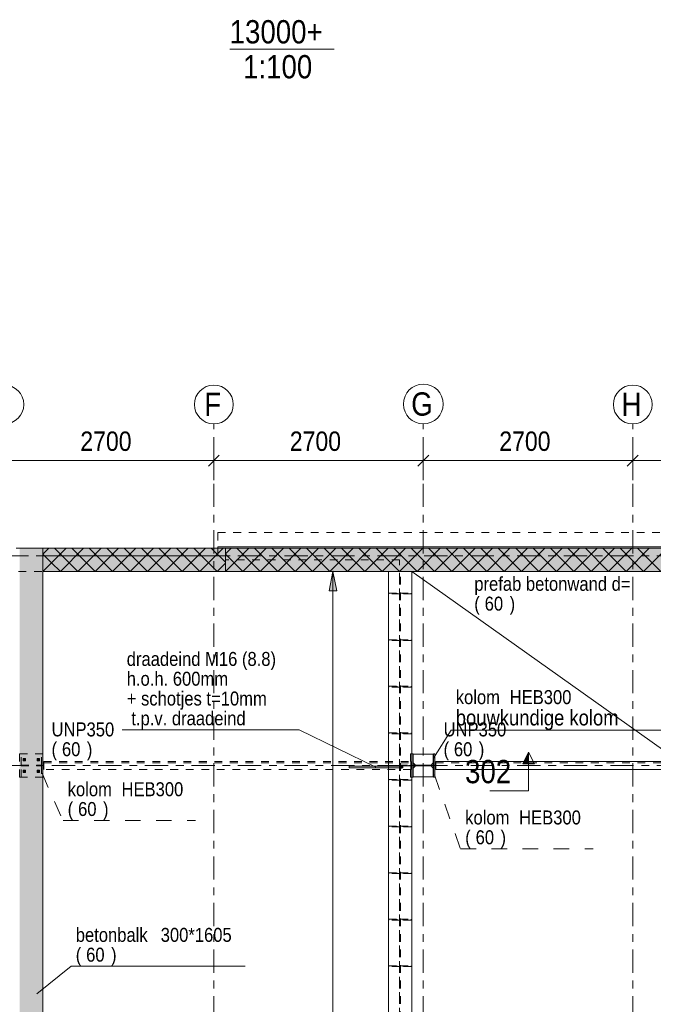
# Model space of a CAD drawing. Header units: millimetres. Extents: x -931 to -90, y -1396 to -802.
# Tile 9 of 29: x -714 to -633, y -1248 to -1121. Entities that reach past the tile are written whole.
import ezdxf

# ---------------------------------------------------------------- set-up
doc = ezdxf.new("R2010")
doc.units = ezdxf.units.MM
for name, pattern in [('XKITLINE00', [0]), ('XKITLINE01', [4, 1, -1, 1, -1]), ('XKITLINE02', [4, 2, -2]), ('XKITLINE03', [6, 3, -1, 1, -1])]:
    doc.linetypes.add(name, pattern=pattern)
for name, color, linetype, lineweight in [('Grafisch object', 3, 'Continuous', 0), ('Offset', 4, 'Continuous', 0), ('Onderbreken', 7, 'Continuous', 0), ('Onderdeel', 2, 'Continuous', 0), ('Onderdeel label', 2, 'Continuous', 0), ('Overige objecten', 7, 'Continuous', 0), ('Stramien', 4, 'Continuous', 0), ('Tekst', 7, 'Continuous', 0), ('Wapeningsstaaf', 6, 'Continuous', 0)]:
    doc.layers.add(name, color=color, linetype=linetype, lineweight=lineweight)
doc.styles.add('ARIAL', font='arial.ttf')

msp = doc.modelspace()

# ---------------------------------------------------------------- hatches: boundary and pattern name
at = {"layer": 'Offset'}
msp.add_hatch(color=256, dxfattribs=at).paths.add_polyline_path([(-674.46, -1195.01), (-673.96, -1192.51), (-673.46, -1195.01)], flags=17)
at = {"layer": 'Onderbreken'}
msp.add_hatch(color=256, dxfattribs=at).paths.add_polyline_path([(-649.5, -1217.29), (-648.75, -1215.79), (-648.75, -1217.29)], flags=17)
at = {"layer": 'Onderdeel'}
for points in [[(-711.34, -1333.21), (-714.34, -1333.21), (-714.34, -1189.51), (-711.34, -1189.51)], [(-687.82, -1192.51), (-711.34, -1192.51), (-711.34, -1189.51), (-687.82, -1189.51)], [(-480.82, -1192.51), (-687.82, -1192.51), (-687.82, -1189.51), (-480.82, -1189.51)], [(-663.62, -1219.01), (-663.81, -1219.01), (-663.81, -1216.01), (-663.62, -1216.01), (-663.62, -1217.45), (-661, -1217.45), (-661, -1216.01), (-660.81, -1216.01), (-660.81, -1219.01), (-661, -1219.01), (-661, -1217.56), (-663.62, -1217.56)]]:
    msp.add_hatch(color=256, dxfattribs=at).paths.add_polyline_path(points, flags=17)

# ---------------------------------------------------------------- linework, layer by layer
at = {"layer": 'Grafisch object', "linetype": 'XKITLINE00', "lineweight": 0}
msp.add_line((-663.81, -1192.51), (-484.22, -1319.91), dxfattribs=at)
at = {"layer": 'Offset', "linetype": 'XKITLINE00', "lineweight": 0}
for p, q in [((-689.31, -1175.24), (-689.31, -1180.74)), ((-689.31, -1175.24), (-689.31, -1180.74)), ((-662.31, -1175.24), (-662.31, -1180.74)), ((-662.31, -1175.24), (-662.31, -1180.74)), ((-635.31, -1175.24), (-635.31, -1180.74)), ((-635.31, -1175.24), (-635.31, -1180.74)), ((-688.61, -1177.53), (-690.02, -1178.94)), ((-688.61, -1177.53), (-690.02, -1178.94)), ((-661.61, -1177.53), (-663.02, -1178.94)), ((-661.61, -1177.53), (-663.02, -1178.94)), ((-634.61, -1177.53), (-636.02, -1178.94)), ((-634.61, -1177.53), (-636.02, -1178.94)), ((-716.31, -1178.24), (-689.31, -1178.24)), ((-689.31, -1178.24), (-662.31, -1178.24)), ((-662.31, -1178.24), (-635.31, -1178.24)), ((-635.31, -1178.24), (-612.31, -1178.24)), ((-667.81, -1192.51), (-675.97, -1192.51)), ((-674.46, -1195.01), (-673.96, -1192.51)), ((-673.96, -1330.21), (-673.96, -1192.51)), ((-673.46, -1195.01), (-673.96, -1192.51)), ((-673.46, -1195.01), (-674.46, -1195.01))]:
    msp.add_line(p, q, dxfattribs=at)
at = {"layer": 'Offset'}
for p in [(-689.31, -1178.24), (-689.31, -1178.24), (-662.31, -1178.24), (-662.31, -1178.24), (-635.31, -1178.24), (-635.31, -1178.24), (-673.96, -1192.51)]:
    msp.add_point(p, dxfattribs=at)
at = {"layer": 'Onderbreken', "linetype": 'XKITLINE00', "lineweight": 0}
for p, q in [((-648.75, -1215.79), (-649.5, -1217.29)), ((-648.75, -1215.79), (-648, -1217.29)), ((-648.75, -1220.79), (-648.75, -1215.79)), ((-649.5, -1217.29), (-648, -1217.29)), ((-648.75, -1220.79), (-653.75, -1220.79))]:
    msp.add_line(p, q, dxfattribs=at)
at = {"layer": 'Onderdeel', "linetype": 'XKITLINE01', "lineweight": 0}
for p, q in [((-688.81, -1187.51), (-688.81, -1189.51)), ((-688.81, -1187.51), (-567.08, -1187.51)), ((-688.81, -1189.35), (-567.08, -1189.35)), ((-860.81, -1189.52), (-687.82, -1189.51)), ((-714.34, -1189.51), (-711.34, -1189.51)), ((-711.34, -1190.52), (-711.34, -1189.51)), ((-687.82, -1190.52), (-711.34, -1190.52)), ((-711.34, -1190.52), (-711.34, -1192.52)), ((-688.81, -1190.52), (-711.34, -1190.52)), ((-711.34, -1190.52), (-688.81, -1190.52)), ((-688.81, -1189.51), (-567.08, -1189.51)), ((-688.81, -1190.52), (-688.81, -1189.51)), ((-688.81, -1190.52), (-688.81, -1190.52)), ((-687.82, -1192.51), (-687.82, -1189.51)), ((-687.82, -1190.52), (-687.82, -1192.51)), ((-665.38, -1191.01), (-687.82, -1191.01)), ((-687.82, -1191.01), (-687.82, -1192.52)), ((-665.38, -1331.71), (-665.38, -1191.01)), ((-714.49, -1192.51), (-687.82, -1192.51)), ((-711.34, -1331.71), (-711.34, -1192.52)), ((-687.82, -1192.52), (-711.34, -1192.52)), ((-663.81, -1192.51), (-666.81, -1192.51)), ((-665.37, -1330.21), (-665.37, -1192.51)), ((-665.26, -1330.21), (-665.26, -1192.51)), ((-666.77, -1195.41), (-666.77, -1195.31)), ((-666.77, -1195.31), (-665.37, -1195.31)), ((-665.37, -1195.41), (-666.77, -1195.41)), ((-665.67, -1195.41), (-665.67, -1195.31)), ((-665.37, -1195.31), (-665.37, -1195.41)), ((-665.26, -1195.41), (-665.26, -1195.31)), ((-665.26, -1195.31), (-663.86, -1195.31)), ((-663.86, -1195.41), (-665.26, -1195.41)), ((-664.96, -1195.41), (-664.96, -1195.31)), ((-663.86, -1195.31), (-663.86, -1195.41)), ((-666.77, -1201.41), (-666.77, -1201.31)), ((-666.77, -1201.31), (-665.37, -1201.31)), ((-665.37, -1201.41), (-666.77, -1201.41)), ((-665.67, -1201.41), (-665.67, -1201.31)), ((-665.37, -1201.31), (-665.37, -1201.41)), ((-665.26, -1201.41), (-665.26, -1201.31)), ((-665.26, -1201.31), (-663.86, -1201.31)), ((-663.86, -1201.41), (-665.26, -1201.41)), ((-664.96, -1201.41), (-664.96, -1201.31)), ((-663.86, -1201.31), (-663.86, -1201.41)), ((-666.77, -1207.41), (-666.77, -1207.31)), ((-666.77, -1207.31), (-665.37, -1207.31)), ((-665.37, -1207.41), (-666.77, -1207.41)), ((-665.67, -1207.41), (-665.67, -1207.31)), ((-665.37, -1207.31), (-665.37, -1207.41)), ((-665.26, -1207.41), (-665.26, -1207.31)), ((-665.26, -1207.31), (-663.86, -1207.31)), ((-663.86, -1207.41), (-665.26, -1207.41)), ((-664.96, -1207.41), (-664.96, -1207.31)), ((-663.86, -1207.31), (-663.86, -1207.41)), ((-666.77, -1213.41), (-666.77, -1213.31)), ((-666.77, -1213.31), (-665.37, -1213.31)), ((-665.37, -1213.41), (-666.77, -1213.41)), ((-665.67, -1213.41), (-665.67, -1213.31)), ((-665.37, -1213.31), (-665.37, -1213.41)), ((-665.26, -1213.41), (-665.26, -1213.31)), ((-665.26, -1213.31), (-663.86, -1213.31)), ((-663.86, -1213.41), (-665.26, -1213.41)), ((-664.96, -1213.41), (-664.96, -1213.31)), ((-663.86, -1213.31), (-663.86, -1213.41)), ((-714.15, -1216.01), (-714.34, -1216.01)), ((-714.34, -1216.01), (-714.34, -1219.01)), ((-711.34, -1216.01), (-714.34, -1216.01)), ((-714.34, -1216.01), (-714.34, -1219.01)), ((-714.15, -1217.45), (-714.15, -1216.01)), ((-711.53, -1217.45), (-711.53, -1216.01)), ((-711.34, -1216.01), (-711.53, -1216.01)), ((-711.34, -1219.01), (-711.34, -1216.01)), ((-711.34, -1216.01), (-711.34, -1219.01)), ((-663.96, -1219.01), (-663.96, -1216.01)), ((-663.96, -1216.01), (-663.81, -1216.01)), ((-663.96, -1219.01), (-663.96, -1216.01)), ((-663.96, -1219.01), (-663.96, -1216.01)), ((-663.96, -1216.01), (-663.81, -1216.01)), ((-663.96, -1219.01), (-663.96, -1216.01)), ((-663.81, -1219.01), (-663.81, -1216.01)), ((-663.81, -1216.01), (-663.62, -1216.01)), ((-663.81, -1219.01), (-663.81, -1216.01)), ((-663.81, -1219.01), (-663.81, -1216.01)), ((-663.81, -1219.01), (-663.81, -1216.01)), ((-663.81, -1219.01), (-663.81, -1216.01)), ((-663.81, -1219.01), (-663.81, -1216.01)), ((-663.62, -1217.45), (-663.62, -1216.01)), ((-663.62, -1216.01), (-663.62, -1216.01)), ((-663.6, -1216.05), (-663.6, -1217.18)), ((-661.02, -1216.05), (-663.6, -1216.05)), ((-661.02, -1217.18), (-661.02, -1216.05)), ((-661, -1216.01), (-660.81, -1216.01)), ((-661, -1216.01), (-661, -1216.01)), ((-661, -1217.45), (-661, -1216.01)), ((-660.81, -1219.01), (-660.81, -1216.01)), ((-660.81, -1216.01), (-660.81, -1216.01)), ((-660.81, -1216.01), (-660.81, -1216.01)), ((-713.89, -1216.91), (-713.89, -1216.61)), ((-713.89, -1216.61), (-713.59, -1216.61)), ((-713.59, -1216.91), (-713.89, -1216.91)), ((-713.88, -1216.88), (-713.88, -1216.64)), ((-713.88, -1216.64), (-713.6, -1216.64)), ((-713.6, -1216.88), (-713.88, -1216.88)), ((-713.82, -1216.84), (-713.82, -1216.68)), ((-713.82, -1216.68), (-713.66, -1216.68)), ((-713.82, -1216.68), (-713.66, -1216.68)), ((-713.66, -1216.84), (-713.82, -1216.84)), ((-713.82, -1216.84), (-713.66, -1216.84)), ((-713.66, -1216.68), (-713.66, -1216.84)), ((-713.6, -1216.64), (-713.6, -1216.88)), ((-713.59, -1216.61), (-713.59, -1216.91)), ((-712.09, -1216.91), (-712.09, -1216.61)), ((-712.09, -1216.61), (-711.79, -1216.61)), ((-711.79, -1216.91), (-712.09, -1216.91)), ((-712.08, -1216.88), (-712.08, -1216.64)), ((-712.08, -1216.64), (-711.8, -1216.64)), ((-711.8, -1216.88), (-712.08, -1216.88)), ((-712.02, -1216.84), (-712.02, -1216.68)), ((-712.02, -1216.68), (-711.86, -1216.68)), ((-712.02, -1216.68), (-711.86, -1216.68)), ((-711.86, -1216.84), (-712.02, -1216.84)), ((-712.02, -1216.84), (-711.86, -1216.84)), ((-711.86, -1216.68), (-711.86, -1216.84)), ((-711.8, -1216.64), (-711.8, -1216.88)), ((-711.79, -1216.61), (-711.79, -1216.91)), ((-711.23, -1217.01), (-663.92, -1217.01)), ((-711.23, -1217.01), (-711.23, -1218.01)), ((-711.23, -1217.15), (-663.92, -1217.15)), ((-663.92, -1217.01), (-663.92, -1218.01)), ((-663.6, -1217.18), (-663.33, -1217.45)), ((-661.29, -1217.45), (-661.02, -1217.18)), ((-660.7, -1217.15), (-613.92, -1217.15)), ((-714.15, -1217.45), (-711.53, -1217.45)), ((-714.15, -1219.01), (-714.15, -1217.56)), ((-714.15, -1217.56), (-711.53, -1217.56)), ((-713.89, -1218.41), (-713.89, -1218.11)), ((-713.89, -1218.11), (-713.59, -1218.11)), ((-713.59, -1218.41), (-713.89, -1218.41)), ((-713.88, -1218.38), (-713.88, -1218.14)), ((-713.88, -1218.14), (-713.6, -1218.14)), ((-713.6, -1218.38), (-713.88, -1218.38)), ((-713.82, -1218.34), (-713.82, -1218.18)), ((-713.82, -1218.18), (-713.66, -1218.18)), ((-713.82, -1218.18), (-713.66, -1218.18)), ((-713.66, -1218.34), (-713.82, -1218.34)), ((-713.82, -1218.34), (-713.66, -1218.34)), ((-713.66, -1218.18), (-713.66, -1218.34)), ((-713.6, -1218.14), (-713.6, -1218.38)), ((-713.59, -1218.11), (-713.59, -1218.41)), ((-712.09, -1218.41), (-712.09, -1218.11)), ((-712.09, -1218.11), (-711.79, -1218.11)), ((-711.79, -1218.41), (-712.09, -1218.41)), ((-712.08, -1218.38), (-712.08, -1218.14)), ((-712.08, -1218.14), (-711.8, -1218.14)), ((-711.8, -1218.38), (-712.08, -1218.38)), ((-712.02, -1218.34), (-712.02, -1218.18)), ((-712.02, -1218.18), (-711.86, -1218.18)), ((-712.02, -1218.18), (-711.86, -1218.18)), ((-711.86, -1218.34), (-712.02, -1218.34)), ((-712.02, -1218.34), (-711.86, -1218.34)), ((-711.86, -1218.18), (-711.86, -1218.34)), ((-711.8, -1218.14), (-711.8, -1218.38)), ((-711.79, -1218.11), (-711.79, -1218.41)), ((-711.53, -1217.56), (-711.53, -1219.01)), ((-663.92, -1218.01), (-711.23, -1218.01)), ((-665.37, -1217.55), (-665.37, -1217.47)), ((-665.37, -1217.47), (-663.96, -1217.47)), ((-663.96, -1217.55), (-665.37, -1217.55)), ((-665.25, -1217.56), (-665.21, -1217.56)), ((-665.25, -1217.86), (-665.25, -1217.56)), ((-665.21, -1217.56), (-665.25, -1217.56)), ((-665.21, -1217.86), (-665.25, -1217.86)), ((-665.25, -1217.86), (-665.21, -1217.86)), ((-665.21, -1217.86), (-665.21, -1217.56)), ((-665.21, -1217.59), (-665.09, -1217.59)), ((-665.21, -1217.83), (-665.21, -1217.59)), ((-665.09, -1217.59), (-665.21, -1217.59)), ((-665.09, -1217.83), (-665.21, -1217.83)), ((-665.21, -1217.83), (-665.09, -1217.83)), ((-665.09, -1217.83), (-665.09, -1217.59)), ((-663.96, -1217.55), (-663.96, -1217.47)), ((-663.96, -1217.55), (-663.96, -1217.47)), ((-663.96, -1217.47), (-663.96, -1217.47)), ((-663.96, -1217.55), (-663.96, -1217.55)), ((-661, -1217.45), (-663.62, -1217.45)), ((-663.62, -1219.01), (-663.62, -1217.56)), ((-663.62, -1217.56), (-661, -1217.56)), ((-663.62, -1217.56), (-663.62, -1217.56)), ((-663.6, -1217.83), (-663.33, -1217.56)), ((-663.6, -1218.96), (-663.6, -1217.83)), ((-663.33, -1217.45), (-661.29, -1217.45)), ((-663.33, -1217.45), (-661.29, -1217.45)), ((-663.33, -1217.56), (-661.29, -1217.56)), ((-663.33, -1217.56), (-661.29, -1217.56)), ((-661.29, -1217.56), (-661.02, -1217.83)), ((-661.02, -1217.83), (-661.02, -1218.96)), ((-661, -1217.45), (-661, -1217.45)), ((-661, -1217.45), (-661, -1217.45)), ((-661, -1217.56), (-661, -1217.56)), ((-661, -1219.01), (-661, -1217.56)), ((-661, -1217.56), (-661, -1217.56)), ((-714.34, -1219.01), (-714.15, -1219.01)), ((-711.34, -1219.01), (-714.34, -1219.01)), ((-711.53, -1219.01), (-711.34, -1219.01)), ((-666.77, -1219.41), (-666.77, -1219.31)), ((-666.77, -1219.31), (-665.37, -1219.31)), ((-665.37, -1219.41), (-666.77, -1219.41)), ((-665.67, -1219.41), (-665.67, -1219.31)), ((-665.37, -1219.31), (-665.37, -1219.41)), ((-665.26, -1219.41), (-665.26, -1219.31)), ((-665.26, -1219.31), (-663.86, -1219.31)), ((-663.86, -1219.41), (-665.26, -1219.41)), ((-664.96, -1219.41), (-664.96, -1219.31)), ((-663.81, -1219.01), (-663.96, -1219.01)), ((-663.81, -1219.01), (-663.96, -1219.01)), ((-663.86, -1219.31), (-663.86, -1219.41)), ((-663.81, -1219.01), (-663.62, -1219.01)), ((-663.81, -1219.01), (-663.81, -1219.01)), ((-663.62, -1219.01), (-663.62, -1219.01)), ((-663.62, -1219.01), (-663.62, -1219.01)), ((-661.02, -1218.96), (-663.6, -1218.96)), ((-661, -1219.01), (-660.81, -1219.01)), ((-661, -1219.01), (-661, -1219.01)), ((-660.81, -1219.01), (-660.81, -1219.01)), ((-660.81, -1219.01), (-660.81, -1219.01)), ((-666.77, -1225.41), (-666.77, -1225.31)), ((-666.77, -1225.31), (-665.37, -1225.31)), ((-665.37, -1225.41), (-666.77, -1225.41)), ((-665.67, -1225.41), (-665.67, -1225.31)), ((-665.37, -1225.31), (-665.37, -1225.41)), ((-665.26, -1225.41), (-665.26, -1225.31)), ((-665.26, -1225.31), (-663.86, -1225.31)), ((-663.86, -1225.41), (-665.26, -1225.41)), ((-664.96, -1225.41), (-664.96, -1225.31)), ((-663.86, -1225.31), (-663.86, -1225.41)), ((-666.77, -1231.41), (-666.77, -1231.31)), ((-666.77, -1231.31), (-665.37, -1231.31)), ((-665.67, -1231.41), (-665.67, -1231.31)), ((-665.37, -1231.31), (-665.37, -1231.41)), ((-665.26, -1231.41), (-665.26, -1231.31)), ((-665.26, -1231.31), (-663.86, -1231.31)), ((-664.96, -1231.41), (-664.96, -1231.31)), ((-663.86, -1231.31), (-663.86, -1231.41)), ((-665.37, -1231.41), (-666.77, -1231.41)), ((-663.86, -1231.41), (-665.26, -1231.41)), ((-666.77, -1237.41), (-666.77, -1237.31)), ((-666.77, -1237.31), (-665.37, -1237.31)), ((-665.37, -1237.41), (-666.77, -1237.41)), ((-665.67, -1237.41), (-665.67, -1237.31)), ((-665.37, -1237.31), (-665.37, -1237.41)), ((-665.26, -1237.41), (-665.26, -1237.31)), ((-665.26, -1237.31), (-663.86, -1237.31)), ((-663.86, -1237.41), (-665.26, -1237.41)), ((-664.96, -1237.41), (-664.96, -1237.31)), ((-663.86, -1237.31), (-663.86, -1237.41)), ((-666.77, -1243.41), (-666.77, -1243.31)), ((-666.77, -1243.31), (-665.37, -1243.31)), ((-665.37, -1243.41), (-666.77, -1243.41)), ((-665.67, -1243.41), (-665.67, -1243.31)), ((-665.37, -1243.31), (-665.37, -1243.41)), ((-665.26, -1243.41), (-665.26, -1243.31)), ((-665.26, -1243.31), (-663.86, -1243.31)), ((-663.86, -1243.41), (-665.26, -1243.41)), ((-664.96, -1243.41), (-664.96, -1243.31)), ((-663.86, -1243.31), (-663.86, -1243.41))]:
    msp.add_line(p, q, dxfattribs=at)
at = {"layer": 'Onderdeel', "linetype": 'XKITLINE00', "lineweight": 0}
for p, q in [((-567.08, -1189.35), (-688.81, -1189.35)), ((-688.81, -1189.51), (-688.81, -1189.35)), ((-711.34, -1189.51), (-714.34, -1189.51)), ((-711.34, -1192.51), (-708.34, -1189.51)), ((-711.34, -1190.27), (-710.58, -1189.51)), ((-711.34, -1192.51), (-711.34, -1189.51)), ((-687.82, -1189.51), (-711.34, -1189.51)), ((-711.34, -1333.21), (-711.34, -1189.51)), ((-710.22, -1191.39), (-711.34, -1190.27)), ((-709.09, -1190.27), (-709.85, -1189.51)), ((-709.09, -1192.51), (-706.09, -1189.51)), ((-706.85, -1192.51), (-709.09, -1190.27)), ((-704.6, -1192.51), (-707.6, -1189.51)), ((-706.85, -1192.51), (-703.85, -1189.51)), ((-702.36, -1192.51), (-705.36, -1189.51)), ((-704.6, -1192.51), (-701.6, -1189.51)), ((-700.11, -1192.51), (-703.11, -1189.51)), ((-702.36, -1192.51), (-699.36, -1189.51)), ((-697.87, -1192.51), (-700.87, -1189.51)), ((-700.11, -1192.51), (-697.11, -1189.51)), ((-695.62, -1192.51), (-698.62, -1189.51)), ((-697.87, -1192.51), (-694.87, -1189.51)), ((-693.38, -1192.51), (-696.38, -1189.51)), ((-695.62, -1192.51), (-692.62, -1189.51)), ((-691.13, -1192.51), (-694.13, -1189.51)), ((-693.38, -1192.51), (-690.38, -1189.51)), ((-688.89, -1192.51), (-691.89, -1189.51)), ((-691.13, -1192.51), (-688.13, -1189.51)), ((-687.82, -1191.34), (-689.64, -1189.51)), ((-687.82, -1192.51), (-684.82, -1189.51)), ((-687.82, -1192.51), (-687.82, -1189.51)), ((-687.82, -1189.51), (-480.82, -1189.51)), ((-687.82, -1192.51), (-687.82, -1189.51)), ((-686.69, -1191.39), (-687.82, -1190.27)), ((-687.79, -1190.24), (-687.06, -1189.51)), ((-685.57, -1190.27), (-686.33, -1189.51)), ((-685.57, -1192.51), (-682.57, -1189.51)), ((-683.33, -1192.51), (-685.57, -1190.27)), ((-681.08, -1192.51), (-684.08, -1189.51)), ((-683.33, -1192.51), (-680.33, -1189.51)), ((-678.84, -1192.51), (-681.84, -1189.51)), ((-681.08, -1192.51), (-678.08, -1189.51)), ((-676.59, -1192.51), (-679.59, -1189.51)), ((-678.84, -1192.51), (-675.84, -1189.51)), ((-674.35, -1192.51), (-677.35, -1189.51)), ((-676.59, -1192.51), (-673.59, -1189.51)), ((-672.1, -1192.51), (-675.1, -1189.51)), ((-674.35, -1192.51), (-671.35, -1189.51)), ((-669.86, -1192.51), (-672.86, -1189.51)), ((-672.1, -1192.51), (-669.1, -1189.51)), ((-667.61, -1192.51), (-670.61, -1189.51)), ((-669.86, -1192.51), (-666.86, -1189.51)), ((-665.37, -1192.51), (-668.37, -1189.51)), ((-667.61, -1192.51), (-664.61, -1189.51)), ((-663.12, -1192.51), (-666.12, -1189.51)), ((-665.37, -1192.51), (-662.37, -1189.51)), ((-660.88, -1192.51), (-663.88, -1189.51)), ((-663.12, -1192.51), (-660.12, -1189.51)), ((-658.63, -1192.51), (-661.63, -1189.51)), ((-660.88, -1192.51), (-657.88, -1189.51)), ((-656.38, -1192.51), (-659.38, -1189.51)), ((-658.63, -1192.51), (-655.63, -1189.51)), ((-654.14, -1192.51), (-657.14, -1189.51)), ((-656.38, -1192.51), (-653.38, -1189.51)), ((-651.89, -1192.51), (-654.89, -1189.51)), ((-654.14, -1192.51), (-651.14, -1189.51)), ((-649.65, -1192.51), (-652.65, -1189.51)), ((-651.89, -1192.51), (-648.89, -1189.51)), ((-647.4, -1192.51), (-650.4, -1189.51)), ((-649.65, -1192.51), (-646.65, -1189.51)), ((-645.16, -1192.51), (-648.16, -1189.51)), ((-647.4, -1192.51), (-644.4, -1189.51)), ((-642.91, -1192.51), (-645.91, -1189.51)), ((-645.16, -1192.51), (-642.16, -1189.51)), ((-640.67, -1192.51), (-643.67, -1189.51)), ((-642.91, -1192.51), (-639.91, -1189.51)), ((-638.42, -1192.51), (-641.42, -1189.51)), ((-640.67, -1192.51), (-637.67, -1189.51)), ((-636.18, -1192.51), (-639.18, -1189.51)), ((-638.42, -1192.51), (-635.42, -1189.51)), ((-633.93, -1192.51), (-636.93, -1189.51)), ((-636.18, -1192.51), (-633.18, -1189.51)), ((-631.69, -1192.51), (-634.69, -1189.51)), ((-633.93, -1192.51), (-630.93, -1189.51)), ((-709.09, -1192.51), (-710.22, -1191.39)), ((-688.89, -1192.51), (-687.82, -1191.44)), ((-685.57, -1192.51), (-686.69, -1191.39)), ((-711.34, -1192.51), (-687.82, -1192.51)), ((-687.82, -1192.52), (-711.34, -1192.52)), ((-480.82, -1192.51), (-687.82, -1192.51)), ((-687.82, -1192.51), (-687.82, -1192.52)), ((-666.81, -1192.51), (-666.81, -1330.21)), ((-663.81, -1192.51), (-663.81, -1216.01)), ((-663.81, -1216.01), (-663.81, -1216.01)), ((-663.81, -1216.01), (-663.81, -1219.01)), ((-663.81, -1219.01), (-663.81, -1216.01)), ((-663.81, -1216.01), (-663.62, -1216.01)), ((-663.62, -1217.45), (-663.62, -1216.01)), ((-663.62, -1217.45), (-663.62, -1216.01)), ((-663.6, -1216.05), (-663.6, -1217.18)), ((-661.02, -1216.05), (-663.6, -1216.05)), ((-661.02, -1217.18), (-661.02, -1216.05)), ((-661, -1216.01), (-661, -1217.45)), ((-661, -1216.01), (-661, -1216.01)), ((-661, -1217.45), (-661, -1216.01)), ((-661, -1216.01), (-660.81, -1216.01)), ((-660.81, -1216.01), (-660.81, -1219.01)), ((-660.81, -1216.01), (-660.81, -1219.01)), ((-663.6, -1217.18), (-663.33, -1217.45)), ((-661.29, -1217.45), (-661.02, -1217.18)), ((-660.7, -1217.01), (-613.92, -1217.01)), ((-660.7, -1218.01), (-660.7, -1217.01)), ((-663.62, -1217.45), (-661, -1217.45)), ((-663.62, -1217.56), (-663.62, -1219.01)), ((-661, -1217.56), (-663.62, -1217.56)), ((-663.62, -1217.56), (-663.62, -1219.01)), ((-663.6, -1217.83), (-663.33, -1217.56)), ((-663.6, -1218.96), (-663.6, -1217.83)), ((-661.29, -1217.56), (-661.02, -1217.83)), ((-661.02, -1217.83), (-661.02, -1218.96)), ((-661, -1217.56), (-661, -1219.01)), ((-661, -1219.01), (-661, -1217.56)), ((-613.92, -1218.01), (-660.7, -1218.01)), ((-663.81, -1330.21), (-663.81, -1219.01)), ((-663.81, -1219.01), (-663.81, -1219.01)), ((-663.62, -1219.01), (-663.81, -1219.01)), ((-661.02, -1218.96), (-663.6, -1218.96)), ((-661, -1219.01), (-661, -1219.01)), ((-660.81, -1219.01), (-661, -1219.01))]:
    msp.add_line(p, q, dxfattribs=at)
at = {"layer": 'Onderdeel label', "linetype": 'XKITLINE00', "lineweight": 0}
for p, q in [((-660.99, -1216.58), (-658.73, -1212.95)), ((-658.73, -1212.95), (-624.01, -1212.95)), ((-712.11, -1246.9), (-707.71, -1243.37)), ((-707.71, -1243.37), (-685.28, -1243.37))]:
    msp.add_line(p, q, dxfattribs=at)
at = {"layer": 'Onderdeel label', "linetype": 'XKITLINE02', "lineweight": 0}
for p, q in [((-711.46, -1218.5), (-708.75, -1224.61)), ((-660.88, -1218.72), (-657.51, -1228.25)), ((-708.75, -1224.61), (-691.67, -1224.61)), ((-657.51, -1228.25), (-640.42, -1228.25))]:
    msp.add_line(p, q, dxfattribs=at)
at = {"layer": 'Overige objecten', "linetype": 'XKITLINE00', "lineweight": 0}
msp.add_line((-687.27, -1125.26), (-673.8, -1125.26), dxfattribs=at)
at = {"layer": 'Stramien', "linetype": 'XKITLINE03', "lineweight": 0}
for p, q in [((-689.31, -1352.21), (-689.31, -1173.51)), ((-662.31, -1352.21), (-662.31, -1173.51)), ((-635.31, -1352.21), (-635.31, -1173.51)), ((-878.2, -1190.51), (-445.81, -1190.51)), ((-878.2, -1217.51), (-445.81, -1217.51))]:
    msp.add_line(p, q, dxfattribs=at)
at = {"layer": 'Stramien', "linetype": 'XKITLINE00', "lineweight": 0}
for centre, radius in [((-716.31, -1171.01), 2.5), ((-689.31, -1171.01), 2.5), ((-662.31, -1170.95), 2.56), ((-635.31, -1171.01), 2.5)]:
    msp.add_circle(centre, radius, dxfattribs=at)
at = {"layer": 'Tekst', "linetype": 'XKITLINE00', "lineweight": 0}
for p in [(-701.14, -1212.93), (-668.42, -1217.71)]:
    msp.add_line(p, (-678.33, -1212.93), dxfattribs=at)
at = {"layer": 'Wapeningsstaaf', "linetype": 'XKITLINE00', "lineweight": 0}
for p, q in [((-671.88, -1217.81), (-671.88, -1217.61)), ((-671.88, -1217.61), (-664.95, -1217.61)), ((-671.88, -1217.81), (-664.95, -1217.81)), ((-664.95, -1217.81), (-664.95, -1217.61))]:
    msp.add_line(p, q, dxfattribs=at)

# ---------------------------------------------------------------- texts
at = {"layer": 'Offset', "style": 'ARIAL', "width": 0.85}
for p in [(-706.52, -1176.99), (-679.52, -1176.99), (-652.52, -1176.99)]:
    msp.add_text('2700', height=2.5, dxfattribs=at).set_placement(p)
at = {"layer": 'Onderbreken', "style": 'ARIAL', "width": 0.85}
msp.add_text('302', height=3, dxfattribs=at).set_placement((-656.93, -1219.79))
at = {"layer": 'Onderdeel label', "style": 'ARIAL', "width": 0.85}
for s, height, p in [('prefab betonwand d=', 1.8, (-655.74, -1195.01)), ('(', 1.8, (-655.74, -1197.56)), ('60', 1.8, (-654.4, -1197.56)), (')', 1.8, (-651.19, -1197.56)), ('kolom', 1.8, (-658.13, -1209.6)), ('HEB300', 1.8, (-651.18, -1209.6)), ('bouwkundige kolom', 2, (-658.13, -1212.35)), ('UNP350', 1.8, (-710.23, -1213.76)), ('UNP350', 1.8, (-659.7, -1213.76)), ('(', 1.8, (-710.23, -1216.31)), ('60', 1.8, (-708.89, -1216.31)), (')', 1.8, (-705.68, -1216.31)), ('(', 1.8, (-659.7, -1216.31)), ('60', 1.8, (-658.37, -1216.31)), (')', 1.8, (-655.16, -1216.31)), ('kolom', 1.8, (-708.15, -1221.46)), ('HEB300', 1.8, (-701.21, -1221.46)), ('(', 1.8, (-708.15, -1224.01)), ('60', 1.8, (-706.81, -1224.01)), (')', 1.8, (-703.6, -1224.01)), ('kolom', 1.8, (-656.91, -1225.1)), ('HEB300', 1.8, (-649.96, -1225.1)), ('(', 1.8, (-656.91, -1227.65)), ('60', 1.8, (-655.57, -1227.65)), (')', 1.8, (-652.36, -1227.65)), ('betonbalk', 1.8, (-707.11, -1240.22)), ('300*1605', 1.8, (-696.16, -1240.22)), ('(', 1.8, (-707.11, -1242.77)), ('60', 1.8, (-705.77, -1242.77)), (')', 1.8, (-702.56, -1242.77))]:
    msp.add_text(s, height=height, dxfattribs=at).set_placement(p)
at = {"layer": 'Overige objecten', "style": 'ARIAL', "width": 0.85}
for s, p in [('13000+', (-687.27, -1124.51)), ('1:100', (-685.54, -1129.01))]:
    msp.add_text(s, height=3, dxfattribs=at).set_placement(p)
at = {"layer": 'Stramien', "style": 'ARIAL', "width": 0.85}
for s, p in [('F', (-690.54, -1172.51)), ('G', (-663.87, -1172.45)), ('H', (-636.76, -1172.51))]:
    msp.add_text(s, height=3, dxfattribs=at).set_placement(p)
at = {"layer": 'Tekst', "style": 'ARIAL', "width": 0.85}
for s, p in [('draadeind M16 (8.8)', (-700.54, -1204.68)), ('h.o.h. 600mm', (-700.54, -1207.23)), ('+ schotjes t=10mm', (-700.54, -1209.78)), (' t.p.v. draadeind', (-700.54, -1212.33))]:
    msp.add_text(s, height=1.8, dxfattribs=at).set_placement(p)

doc.saveas('drawing.dxf')
